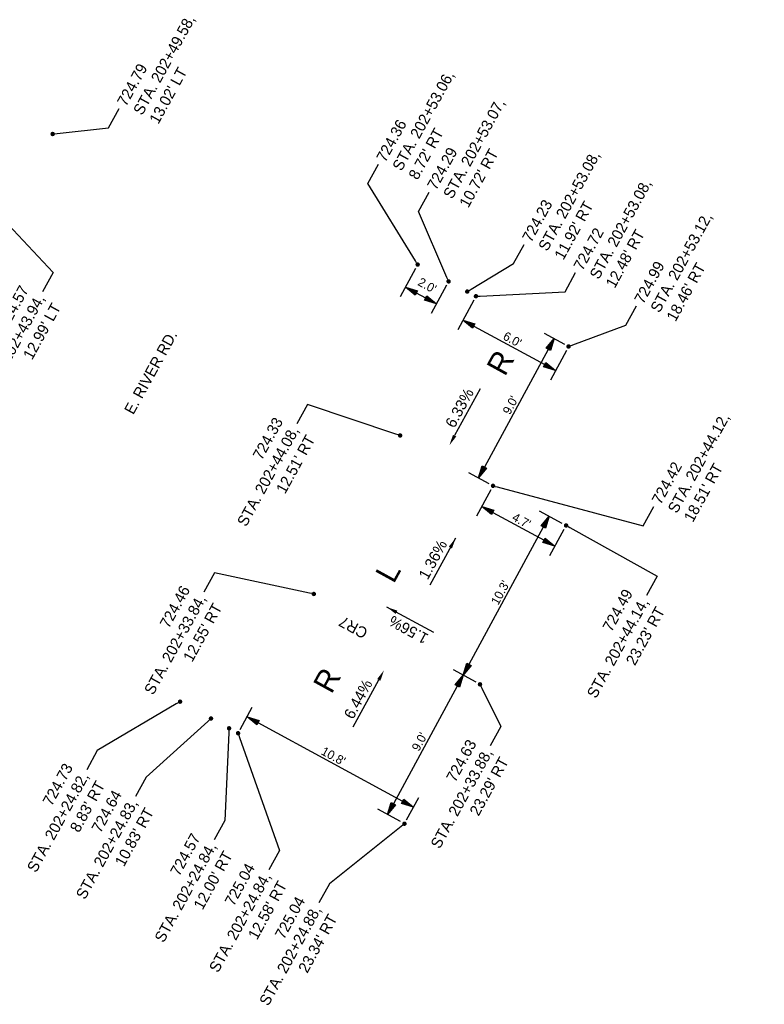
# Model space of a CAD drawing. Header units: feet. Extents: x 1464127 to 1492048, y 602360 to 652423.
# Tile 10 of 13: x 1482688 to 1482731, y 629382 to 629438. Entities that reach past the tile are written whole.
import ezdxf
from ezdxf import colors
from ezdxf.entities.mleader import LeaderData, LeaderLine
from ezdxf.math import Vec2, Vec3

# ---------------------------------------------------------------- set-up
doc = ezdxf.new("R2010")
doc.units = ezdxf.units.FT
doc.header["$MEASUREMENT"] = 0
doc.layers.add('GE_P_CL_Text', color=4, linetype='Continuous')
doc.layers.add('PV_P_Text', color=8, linetype='Continuous')
doc.styles.add('Slanted-Normal', font='font31.shx', dxfattribs={"height": 0.1})
doc.styles.get("Standard").update_dxf_attribs({"font": 'font31.shx'})
doc.dimstyles.new('Dec-1  Slanted', dxfattribs={"dimtxt": 0.14, "dimasz": 0.14, "dimexe": 0.07, "dimexo": 0.07, "dimgap": 0.07, "dimtad": 1, "dimdec": 1, "dimzin": 3, "dimdsep": 46, "dimtxsty": 'Slanted-Normal', "dimblk": 'Dim1', "dimcen": 0, "dimclrd": 95, "dimclre": 95, "dimclrt": 7, "dimadec": 1, "dimazin": 3, "dimtfac": 1, "dimtdec": 1, "dimtix": 1, "dimtofl": 0, "dimtmove": 1, "dimatfit": 3, "dimldrblk": 'Dim1', "dimfxl": 1, "dimtolj": 1, "dimtzin": 0, "dimlwd": -1, "dimlwe": -1, "dimarcsym": 0})

# ---------------------------------------------------------------- blocks, each defined once
blk = doc.blocks.new('Dim1')
h = blk.add_hatch(color=4)
h.dxf.hatch_style = 1
h.paths.add_polyline_path([(0, 0), (-1, -0.2), (-1, 0.2)])
at = {"color": 4}
blk.add_lwpolyline([(0, 0), (-1, -0.2), (-1, 0.2), (0, 0)], dxfattribs=at)
blk = doc.blocks.new('*D1080')
at = {"layer": 'Defpoints', "color": 0, "transparency": 16777216}
for p in [(1482719.546, 629419.245, 1562.523), (1482714.433, 629411.779), (1482715.257, 629411.333, 1562.523)]:
    blk.add_point(p, dxfattribs=at)
at = {"layer": 'PV_P_Text', "color": 95, "linetype": 'Continuous', "transparency": 16777216}
for p, q in [((1482719.326, 629419.364), (1482718.173, 629419.989)), ((1482718.389, 629419.076), (1482714.766, 629412.395)), ((1482715.037, 629411.452), (1482713.883, 629412.077))]:
    blk.add_line(p, q, dxfattribs=at)
at = {"layer": 'PV_P_Text', "color": 95, "transparency": 16777216}
for p, xscale, yscale, zscale, rotation in [((1482718.722, 629419.692), 0.7000000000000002, 0.7000000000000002, 0.7000000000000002, 61.53639479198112), ((1482714.433, 629411.779), 0.7000000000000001, 0.7000000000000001, 0.7000000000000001, 241.5363947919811)]:
    blk.add_blockref('Dim1', p, dxfattribs=dict(at, xscale=xscale, yscale=yscale, zscale=zscale, rotation=rotation))
at = {"layer": 'PV_P_Text', "color": 7, "transparency": 16777216, "insert": (1482716.248, 629415.914), "char_height": 0.5, "attachment_point": 5, "rotation": 61.5364, "style": 'Slanted-Normal'}
blk.add_mtext("\\A1;9.0'", dxfattribs=at)
blk = doc.blocks.new('_Dot')
at = {"color": 0, "linetype": 'ByBlock', "lineweight": -2}
blk.add_line((-0.5, 0), (-1, 0), dxfattribs=at)
at = {"color": 0, "linetype": 'ByBlock', "const_width": 0.5}
blk.add_lwpolyline([(-0.25, 0, 1), (0.25, 0, 1)], format="xyb", close=True, dxfattribs=at)
blk = doc.blocks.new('*D1081')
at = {"layer": 'Defpoints', "color": 0, "transparency": 16777216}
for p in [(1482719.405, 629409.084, 2286.105), (1482713.556, 629400.585), (1482714.516, 629400.065, 2286.105)]:
    blk.add_point(p, dxfattribs=at)
at = {"layer": 'PV_P_Text', "color": 95, "linetype": 'Continuous', "transparency": 16777216}
for p, q in [((1482719.186, 629409.203), (1482717.896, 629409.902)), ((1482718.112, 629408.989), (1482713.89, 629401.201)), ((1482714.296, 629400.184), (1482713.007, 629400.883))]:
    blk.add_line(p, q, dxfattribs=at)
at = {"layer": 'PV_P_Text', "color": 95, "transparency": 16777216, "xscale": 0.7000000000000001, "yscale": 0.7000000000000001, "zscale": 0.7000000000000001}
for p, rotation in [((1482718.446, 629409.604), 61.53639479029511), ((1482713.556, 629400.585), 241.5363947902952)]:
    blk.add_blockref('Dim1', p, dxfattribs=dict(at, rotation=rotation))
at = {"layer": 'PV_P_Text', "color": 7, "transparency": 16777216, "insert": (1482715.671, 629405.273), "char_height": 0.5, "attachment_point": 5, "rotation": 61.5364, "style": 'Slanted-Normal'}
blk.add_mtext("\\A1;10.3'", dxfattribs=at)
blk = doc.blocks.new('*D1082')
at = {"layer": 'Defpoints', "color": 0, "transparency": 16777216}
for p in [(1482714.516, 629400.065, 2286.105), (1482709.267, 629392.673), (1482710.227, 629392.153, 2286.105)]:
    blk.add_point(p, dxfattribs=at)
at = {"layer": 'PV_P_Text', "color": 95, "linetype": 'Continuous', "transparency": 16777216}
for p, q in [((1482714.296, 629400.184), (1482713.007, 629400.883)), ((1482713.223, 629399.97), (1482709.601, 629393.289)), ((1482710.007, 629392.272), (1482708.718, 629392.971))]:
    blk.add_line(p, q, dxfattribs=at)
at = {"layer": 'PV_P_Text', "color": 95, "transparency": 16777216}
for p, xscale, yscale, zscale, rotation in [((1482713.556, 629400.585), 0.7, 0.7, 0.7, 61.53639479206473), ((1482709.267, 629392.673), 0.7000000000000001, 0.7000000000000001, 0.7000000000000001, 241.5363947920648)]:
    blk.add_blockref('Dim1', p, dxfattribs=dict(at, xscale=xscale, yscale=yscale, zscale=zscale, rotation=rotation))
at = {"layer": 'PV_P_Text', "color": 7, "transparency": 16777216, "insert": (1482711.082, 629396.808), "char_height": 0.5, "attachment_point": 5, "rotation": 61.5364, "style": 'Slanted-Normal'}
blk.add_mtext("\\A1;9.0'", dxfattribs=at)
blk = doc.blocks.new('*D1083')
at = {"layer": 'Defpoints', "color": 0, "transparency": 16777216}
for p in [(1482714.285, 629422.097, 2286.105), (1482719.546, 629419.245, 2286.105), (1482718.81, 629417.886)]:
    blk.add_point(p, dxfattribs=at)
at = {"layer": 'PV_P_Text', "color": 95, "linetype": 'Continuous', "transparency": 16777216}
for p, q in [((1482714.166, 629421.877), (1482713.251, 629420.189)), ((1482714.164, 629420.405), (1482718.194, 629418.22)), ((1482719.427, 629419.025), (1482718.512, 629417.337))]:
    blk.add_line(p, q, dxfattribs=at)
at = {"layer": 'PV_P_Text', "color": 95, "transparency": 16777216}
for p, xscale, yscale, zscale, rotation in [((1482713.549, 629420.738), 0.7000000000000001, 0.7000000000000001, 0.7000000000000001, 151.5363947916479), ((1482718.81, 629417.886), 0.7, 0.7, 0.7, 331.5363947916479)]:
    blk.add_blockref('Dim1', p, dxfattribs=dict(at, xscale=xscale, yscale=yscale, zscale=zscale, rotation=rotation))
at = {"layer": 'PV_P_Text', "color": 7, "transparency": 16777216, "insert": (1482716.358, 629419.642), "char_height": 0.5, "attachment_point": 5, "rotation": 331.5364, "style": 'Slanted-Normal'}
blk.add_mtext("\\A1;6.0'", dxfattribs=at)
blk = doc.blocks.new('*D1084')
at = {"layer": 'Defpoints', "color": 0, "transparency": 16777216}
for p in [(1482700.779, 629397.291, 723.582), (1482710.737, 629393.091), (1482710.227, 629392.153, 723.582)]:
    blk.add_point(p, dxfattribs=at)
at = {"layer": 'PV_P_Text', "color": 95, "linetype": 'Continuous', "transparency": 16777216}
for p, q in [((1482700.898, 629397.51), (1482701.588, 629398.778)), ((1482701.904, 629397.895), (1482710.122, 629393.426)), ((1482710.346, 629392.373), (1482711.036, 629393.64))]:
    blk.add_line(p, q, dxfattribs=at)
at = {"layer": 'PV_P_Text', "color": 95, "transparency": 16777216, "xscale": 0.7000000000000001, "yscale": 0.7000000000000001, "zscale": 0.7000000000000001}
for p, rotation in [((1482701.289, 629398.229), 151.4628658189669), ((1482710.737, 629393.091), 331.4628658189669)]:
    blk.add_blockref('Dim1', p, dxfattribs=dict(at, rotation=rotation))
at = {"layer": 'PV_P_Text', "color": 7, "transparency": 16777216, "insert": (1482706.192, 629395.99), "char_height": 0.5, "attachment_point": 5, "rotation": 331.4629, "style": 'Slanted-Normal'}
blk.add_mtext("\\A1;10.8'", dxfattribs=at)
blk = doc.blocks.new('*D1108')
at = {"layer": 'Defpoints', "color": 0, "transparency": 16777216}
for p in [(1482715.257, 629411.333, 3009.687), (1482719.405, 629409.084, 3009.687), (1482718.77, 629407.912)]:
    blk.add_point(p, dxfattribs=at)
at = {"layer": 'PV_P_Text', "color": 95, "linetype": 'Continuous', "transparency": 16777216}
for p, q in [((1482715.138, 629411.113), (1482714.324, 629409.612)), ((1482715.237, 629409.828), (1482718.155, 629408.246)), ((1482719.286, 629408.864), (1482718.473, 629407.363))]:
    blk.add_line(p, q, dxfattribs=at)
at = {"layer": 'PV_P_Text', "color": 95, "transparency": 16777216, "xscale": 0.7000000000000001, "yscale": 0.7000000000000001, "zscale": 0.7000000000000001}
for p, rotation in [((1482714.622, 629410.162), 151.5363947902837), ((1482718.77, 629407.912), 331.5363947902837)]:
    blk.add_blockref('Dim1', p, dxfattribs=dict(at, rotation=rotation))
at = {"layer": 'PV_P_Text', "color": 7, "transparency": 16777216, "insert": (1482716.875, 629409.367), "char_height": 0.5, "attachment_point": 5, "rotation": 331.5364, "style": 'Slanted-Normal'}
blk.add_mtext("\\A1;4.7'", dxfattribs=at)
blk = doc.blocks.new('*D1149')
at = {"layer": 'Defpoints', "color": 0, "transparency": 16777216}
for p in [(1482710.977, 629423.893, 1562.523), (1482712.734, 629422.938, 1562.523), (1482712.041, 629421.663)]:
    blk.add_point(p, dxfattribs=at)
at = {"layer": 'PV_P_Text', "color": 95, "linetype": 'Continuous', "transparency": 16777216}
for p, q in [((1482710.858, 629423.674), (1482709.986, 629422.07)), ((1482712.615, 629422.718), (1482711.743, 629421.114)), ((1482710.899, 629422.284), (1482711.426, 629421.998))]:
    blk.add_line(p, q, dxfattribs=at)
at = {"layer": 'PV_P_Text', "color": 95, "transparency": 16777216, "xscale": 0.7000000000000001, "yscale": 0.7000000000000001, "zscale": 0.7000000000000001}
for p, rotation in [((1482710.284, 629422.619), 151.4617912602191), ((1482712.041, 629421.663), 331.4617912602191)]:
    blk.add_blockref('Dim1', p, dxfattribs=dict(at, rotation=rotation))
at = {"layer": 'PV_P_Text', "color": 7, "transparency": 16777216, "insert": (1482711.522, 629422.711), "char_height": 0.5, "attachment_point": 5, "rotation": 331.4618, "style": 'Slanted-Normal'}
blk.add_mtext("\\A1;2.0'", dxfattribs=at)

msp = doc.modelspace()

# ---------------------------------------------------------------- linework, layer by layer
at = {"layer": 'PV_P_Text', "color": 7, "linetype": 'ByBlock', "lineweight": -2, "elevation": 723.582}
for points in [[(1482714.524, 629416.845), (1482713.077, 629414.184)], [(1482707.321, 629397.654), (1482708.769, 629400.316)]]:
    msp.add_lwpolyline(points, dxfattribs=at)
at = {"layer": 'PV_P_Text', "color": 7, "linetype": 'ByBlock', "lineweight": -2}
for points in [[(1482711.685, 629405.717), (1482713.136, 629408.376)], [(1482711.889, 629403.003), (1482709.229, 629404.454)]]:
    msp.add_lwpolyline(points, dxfattribs=at)
at = {"layer": 'PV_P_Text', "color": 7}
for points in [[(1482713.168, 629414.134, 723.582), (1482712.778, 629413.634, 723.582), (1482712.985, 629414.233, 723.582)], [(1482712.745, 629407.878), (1482713.136, 629408.376), (1482712.928, 629407.778)], [(1482709.728, 629404.063), (1482709.229, 629404.454), (1482709.828, 629404.246)], [(1482708.86, 629400.266, 723.582), (1482709.067, 629400.865, 723.582), (1482708.677, 629400.365, 723.582)]]:
    msp.add_solid(points, dxfattribs=at)

# ---------------------------------------------------------------- texts
at = {"layer": 'GE_P_CL_Text', "insert": (1482694.282, 629415.637), "char_height": 0.625, "attachment_point": 1, "rotation": 61.2205}
msp.add_mtext_dynamic_manual_height_columns('E. RIVER RD.', width=23.04044, gutter_width=10, heights=[0.727], dxfattribs=at)
at = {"layer": 'PV_P_Text', "color": 7, "attachment_point": 5}
for s, insert, char_height, rotation in [('R', (1482715.676, 629418.329, 726.591), 1.25, 61.2205), ('6.33%', (1482713.356, 629415.756, 723.582), 0.625, 61.4618), ('1.36%', (1482711.844, 629407.145), 0.625, 61.3777), ('L', (1482709.294, 629406.444), 1.25, 61.2205), ('CR7', (1482707.325, 629403.299), 0.625, 151.4629), ('1.56%', (1482710.46, 629403.162), 0.625, 151.3777), ('R', (1482705.828, 629400.3, 726.591), 1.25, 61.2205), ('6.44%', (1482707.6, 629399.227, 723.582), 0.625, 61.4618)]:
    msp.add_mtext(s, dxfattribs=dict(at, insert=insert, char_height=char_height, rotation=rotation))

# ---------------------------------------------------------------- dimensions: what is measured, and where the dimension line sits
at = {"layer": 'PV_P_Text', "color": 7}
dim = msp.add_linear_dim(base=(1482712.041, 629421.663, -838.941), p1=(1482710.977, 629423.893, 723.582), p2=(1482712.734, 629422.938, 723.582), angle=331.4618, dimstyle='Dec-1  Slanted', override={"dimscale": 0, "dimexe": 0.125, "dimexo": 0.05, "dimgap": 0.025, "dimpost": "'"}, dxfattribs=at)
dim.commit()
dim.dimension.update_dxf_attribs({"geometry": '*D1149', "text_midpoint": (1482711.342, 629422.381, -838.941), "dimtype": 161})
for p1, p2, distance, picture, middle in [((1482714.285, 629422.097, 723.582), (1482719.546, 629419.245, 723.582), -1.545, '*D1083', (1482716.358, 629419.642, -1562.523)), ((1482719.546, 629419.245, 723.582), (1482715.257, 629411.333, 723.582), -0.937, '*D1080', (1482716.248, 629415.914, -838.941)), ((1482715.257, 629411.333, 723.582), (1482719.405, 629409.084, 723.582), -1.332, '*D1108', (1482716.875, 629409.367, -2286.105)), ((1482719.405, 629409.084, 723.582), (1482714.516, 629400.065, 723.582), -1.092, '*D1081', (1482715.671, 629405.273, -1562.523)), ((1482714.516, 629400.065, 723.582), (1482710.227, 629392.153, 723.582), -1.092, '*D1082', (1482711.082, 629396.808, -1562.523)), ((1482700.779, 629397.291, 723.582), (1482710.227, 629392.153, 723.582), 1.068, '*D1084', (1482706.192, 629395.99))]:
    dim = msp.add_aligned_dim(p1=p1, p2=p2, distance=distance, dimstyle='Dec-1  Slanted', override={"dimscale": 0, "dimexe": 0.125, "dimexo": 0.05, "dimgap": 0.025, "dimpost": "'"}, dxfattribs=at)
    dim.commit()
    dim.dimension.update_dxf_attribs({"geometry": picture, "text_midpoint": middle})

# ---------------------------------------------------------------- leaders
ml = msp.add_multileader_mtext('Standard', dxfattribs=at)
ml.set_content("724.79\\PSTA. 202+49.58, \\P13.02' LT", color=7)
ml.set_leader_properties()
ml.set_arrow_properties(name='DOT')
ml.build(insert=Vec2(0, 0))
ml.multileader.update_dxf_attribs({"text_right_attachment_type": 2, "dogleg_length": 0.25, "arrow_head_size": 0.25, "scale": 5})
ctx = ml.context
ctx.base_point, ctx.scale, ctx.char_height, ctx.arrow_head_size, ctx.landing_gap_size, ctx.plane_origin, ctx.plane_x_axis, ctx.plane_y_axis = Vec3(1482694.031, 629432.761, 723.582), 5, 0.625, 0.25, 0.25, Vec3(1482696.291, 629421.209, 723.582), Vec3(0.481441, 0.876479), Vec3(-0.876479, 0.481441)
ctx.right_attachment = 2
notes = []
notes.append((ctx, [(1, (1, 1, 0), (1482693.429, 629431.665, 723.582), (0.481441, 0.876479), 1.25, [(0, [(1482690.25, 629431.307, 723.582)], 0, [])])]))
ctx.mtext.insert, ctx.mtext.text_direction, ctx.mtext.rotation, ctx.mtext.flow_direction = Vec3(1482693.877, 629433.13, 723.582), Vec3(0.481441, 0.876479), 1.068499, 5
ml = msp.add_multileader_mtext('Standard', dxfattribs=at)
ml.set_content("724.36\\PSTA. 202+53.06, \\P8.72' RT", color=7)
ml.set_leader_properties()
ml.set_arrow_properties(name='DOT')
ml.build(insert=Vec2(0, 0))
ml.multileader.update_dxf_attribs({"text_right_attachment_type": 2, "dogleg_length": 0.25, "arrow_head_size": 0.25, "scale": 5})
ctx = ml.context
ctx.base_point, ctx.scale, ctx.char_height, ctx.arrow_head_size, ctx.landing_gap_size, ctx.plane_origin, ctx.plane_x_axis, ctx.plane_y_axis = Vec3(1482708.75, 629429.59), 5, 0.625, 0.25, 0.25, Vec3(1482717.018, 629413.795), Vec3(0.481441, 0.876479), Vec3(-0.876479, 0.481441)
ctx.right_attachment = 2
notes.append((ctx, [(1, (1, 1, 0), (1482708.148, 629428.495), (0.481441, 0.876479), 1.25, [(0, [(1482710.977, 629423.893)], 0, [])])]))
ctx.mtext.insert, ctx.mtext.text_direction, ctx.mtext.rotation, ctx.mtext.flow_direction = Vec3(1482708.596, 629429.96), Vec3(0.481441, 0.876479), 1.068499, 5
ml = msp.add_multileader_mtext('Standard', dxfattribs=at)
ml.set_content("724.29\\PSTA. 202+53.07, \\P10.72' RT", color=7)
ml.set_leader_properties()
ml.set_arrow_properties(name='DOT')
ml.build(insert=Vec2(0, 0))
ml.multileader.update_dxf_attribs({"text_right_attachment_type": 2, "dogleg_length": 0.25, "arrow_head_size": 0.25, "scale": 5})
ctx = ml.context
ctx.base_point, ctx.scale, ctx.char_height, ctx.arrow_head_size, ctx.landing_gap_size, ctx.plane_origin, ctx.plane_x_axis, ctx.plane_y_axis = Vec3(1482711.633, 629428.007, 723.582), 5, 0.625, 0.25, 0.25, Vec3(1482718.775, 629412.839, 723.582), Vec3(0.481441, 0.876479), Vec3(-0.876479, 0.481441)
ctx.right_attachment = 2
notes.append((ctx, [(1, (1, 1, 0), (1482711.031, 629426.911, 723.582), (0.481441, 0.876479), 1.25, [(0, [(1482712.734, 629422.938, 723.582)], 0, [])])]))
ctx.mtext.insert, ctx.mtext.text_direction, ctx.mtext.rotation, ctx.mtext.flow_direction = Vec3(1482711.48, 629428.376, 723.582), Vec3(0.481441, 0.876479), 1.068499, 5
ml = msp.add_multileader_mtext('Standard', dxfattribs=at)
ml.set_content("724.23\\PSTA. 202+53.08, \\P11.92' RT", color=7)
ml.set_leader_properties()
ml.set_arrow_properties(name='DOT')
ml.build(insert=Vec2(0, 0))
ml.multileader.update_dxf_attribs({"text_right_attachment_type": 2, "dogleg_length": 0.25, "arrow_head_size": 0.25, "scale": 5})
ctx = ml.context
ctx.base_point, ctx.scale, ctx.char_height, ctx.arrow_head_size, ctx.landing_gap_size, ctx.plane_origin, ctx.plane_x_axis, ctx.plane_y_axis = Vec3(1482717.03, 629425.042, 723.582), 5, 0.625, 0.25, 0.25, Vec3(1482719.835, 629412.265, 723.582), Vec3(0.481441, 0.876479), Vec3(-0.876479, 0.481441)
ctx.right_attachment = 2
notes.append((ctx, [(1, (1, 1, 0), (1482716.428, 629423.946, 723.582), (0.481441, 0.876479), 1.25, [(0, [(1482713.794, 629422.363, 723.582)], 0, [])])]))
ctx.mtext.insert, ctx.mtext.text_direction, ctx.mtext.rotation, ctx.mtext.flow_direction = Vec3(1482716.877, 629425.412, 723.582), Vec3(0.481441, 0.876479), 1.068499, 5
ml = msp.add_multileader_mtext('Standard', dxfattribs=at)
ml.set_content("724.72\\PSTA. 202+53.08, \\P12.48' RT", color=7)
ml.set_leader_properties()
ml.set_arrow_properties(name='DOT')
ml.build(insert=Vec2(0, 0))
ml.multileader.update_dxf_attribs({"text_right_attachment_type": 2, "dogleg_length": 0.25, "arrow_head_size": 0.25, "scale": 5})
ctx = ml.context
ctx.base_point, ctx.scale, ctx.char_height, ctx.arrow_head_size, ctx.landing_gap_size, ctx.plane_origin, ctx.plane_x_axis, ctx.plane_y_axis = Vec3(1482719.948, 629423.439, 723.582), 5, 0.625, 0.25, 0.25, Vec3(1482720.326, 629411.999, 723.582), Vec3(0.481441, 0.876479), Vec3(-0.876479, 0.481441)
ctx.right_attachment = 2
notes.append((ctx, [(1, (1, 1, 0), (1482719.346, 629422.344, 723.582), (0.481441, 0.876479), 1.25, [(0, [(1482714.285, 629422.097, 723.582)], 0, [])])]))
ctx.mtext.insert, ctx.mtext.text_direction, ctx.mtext.rotation, ctx.mtext.flow_direction = Vec3(1482719.794, 629423.809, 723.582), Vec3(0.481441, 0.876479), 1.068499, 5
ml = msp.add_multileader_mtext('Standard', dxfattribs=at)
ml.set_content("724.57\\PSTA. 202+43.94, \\P12.99' LT", color=7)
ml.set_leader_properties()
ml.set_arrow_properties(name='DOT')
ml.build(insert=Vec2(0, 0))
ml.multileader.update_dxf_attribs({"text_right_attachment_type": 2, "dogleg_length": 0.25, "arrow_head_size": 0.25, "scale": 5})
ctx = ml.context
ctx.base_point, ctx.scale, ctx.char_height, ctx.arrow_head_size, ctx.landing_gap_size, ctx.plane_origin, ctx.plane_x_axis, ctx.plane_y_axis = Vec3(1482684.847, 629415.709, 723.582), 5, 0.625, 0.25, 0.25, Vec3(1482693.602, 629416.249, 723.582), Vec3(0.481441, 0.876479), Vec3(-0.876479, 0.481441)
ctx.right_attachment, ctx.text_align_type = 2, 2
notes.append((ctx, [(0, (1, 1, 0), (1482690.283, 629423.441, 723.582), (-0.481441, -0.876479), 1.25, [(0, [(1482687.561, 629426.347, 723.582)], 0, [])])]))
ctx.mtext.insert, ctx.mtext.text_direction, ctx.mtext.rotation, ctx.mtext.alignment, ctx.mtext.flow_direction = Vec3(1482688.374, 629422.778, 723.582), Vec3(0.481441, 0.876479), 1.068499, 3, 5
ml = msp.add_multileader_mtext('Standard', dxfattribs=at)
ml.set_content("724.99\\PSTA. 202+53.12, \\P18.46' RT", color=7)
ml.set_leader_properties()
ml.set_arrow_properties(name='DOT')
ml.build(insert=Vec2(0, 0))
ml.multileader.update_dxf_attribs({"text_right_attachment_type": 2, "dogleg_length": 0.25, "arrow_head_size": 0.25, "scale": 5})
ctx = ml.context
ctx.base_point, ctx.scale, ctx.char_height, ctx.arrow_head_size, ctx.landing_gap_size, ctx.plane_origin, ctx.plane_x_axis, ctx.plane_y_axis = Vec3(1482723.399, 629421.544, 723.582), 5, 0.625, 0.25, 0.25, Vec3(1482725.587, 629409.146, 723.582), Vec3(0.481441, 0.876479), Vec3(-0.876479, 0.481441)
ctx.right_attachment = 2
notes.append((ctx, [(1, (1, 1, 0), (1482722.797, 629420.448, 723.582), (0.481441, 0.876479), 1.25, [(0, [(1482719.546, 629419.245, 723.582)], 0, [])])]))
ctx.mtext.insert, ctx.mtext.text_direction, ctx.mtext.rotation, ctx.mtext.flow_direction = Vec3(1482723.245, 629421.913, 723.582), Vec3(0.481441, 0.876479), 1.068499, 5
ml = msp.add_multileader_mtext('Standard', dxfattribs=at)
ml.set_content("724.33\\PSTA. 202+44.08, \\P12.51' RT", color=7)
ml.set_leader_properties()
ml.set_arrow_properties(name='DOT')
ml.build(insert=Vec2(0, 0))
ml.multileader.update_dxf_attribs({"text_right_attachment_type": 2, "dogleg_length": 0.25, "arrow_head_size": 0.25, "scale": 5})
ctx = ml.context
ctx.base_point, ctx.scale, ctx.char_height, ctx.arrow_head_size, ctx.landing_gap_size, ctx.plane_origin, ctx.plane_x_axis, ctx.plane_y_axis = Vec3(1482699.263, 629408.189, 723.582), 5, 0.625, 0.25, 0.25, Vec3(1482716.022, 629404.094, 723.582), Vec3(0.481441, 0.876479), Vec3(-0.876479, 0.481441)
ctx.right_attachment, ctx.text_align_type = 2, 2
notes.append((ctx, [(0, (1, 1, 0), (1482704.717, 629415.956, 723.582), (-0.481441, -0.876479), 1.25, [(0, [(1482709.982, 629414.193, 723.582)], 0, [])])]))
ctx.mtext.insert, ctx.mtext.text_direction, ctx.mtext.rotation, ctx.mtext.alignment, ctx.mtext.flow_direction = Vec3(1482702.808, 629415.293, 723.582), Vec3(0.481441, 0.876479), 1.068499, 3, 5
ml = msp.add_multileader_mtext('Standard', dxfattribs=at)
ml.set_content("724.42\\PSTA. 202+44.12, \\P18.51' RT", color=7)
ml.set_leader_properties()
ml.set_arrow_properties(name='DOT')
ml.build(insert=Vec2(0, 0))
ml.multileader.update_dxf_attribs({"text_right_attachment_type": 2, "dogleg_length": 0.25, "arrow_head_size": 0.25, "scale": 5})
ctx = ml.context
ctx.base_point, ctx.scale, ctx.char_height, ctx.arrow_head_size, ctx.landing_gap_size, ctx.plane_origin, ctx.plane_x_axis, ctx.plane_y_axis = Vec3(1482724.386, 629410.158, 723.582), 5, 0.625, 0.25, 0.25, Vec3(1482721.298, 629401.234, 723.582), Vec3(0.481441, 0.876479), Vec3(-0.876479, 0.481441)
ctx.right_attachment = 2
notes.append((ctx, [(1, (1, 1, 0), (1482723.784, 629409.062, 723.582), (0.481441, 0.876479), 1.25, [(0, [(1482715.257, 629411.333, 723.582)], 0, [])])]))
ctx.mtext.insert, ctx.mtext.text_direction, ctx.mtext.rotation, ctx.mtext.flow_direction = Vec3(1482724.233, 629410.527, 723.582), Vec3(0.481441, 0.876479), 1.068499, 5
ml = msp.add_multileader_mtext('Standard', dxfattribs=at)
ml.set_content("724.49\\PSTA. 202+44.14, \\P23.23' RT", color=7)
ml.set_leader_properties()
ml.set_arrow_properties(name='DOT')
ml.build(insert=Vec2(0, 0))
ml.multileader.update_dxf_attribs({"text_right_attachment_type": 2, "dogleg_length": 0.25, "arrow_head_size": 0.25, "scale": 5})
ctx = ml.context
ctx.base_point, ctx.scale, ctx.char_height, ctx.arrow_head_size, ctx.landing_gap_size, ctx.plane_origin, ctx.plane_x_axis, ctx.plane_y_axis = Vec3(1482719.271, 629398.703, 723.582), 5, 0.625, 0.25, 0.25, Vec3(1482725.446, 629398.985, 723.582), Vec3(0.481441, 0.876479), Vec3(-0.876479, 0.481441)
ctx.right_attachment, ctx.text_align_type = 2, 2
notes.append((ctx, [(0, (1, 1, 0), (1482724.58, 629406.205, 723.582), (-0.481441, -0.876479), 1.25, [(0, [(1482719.405, 629409.084, 723.582)], 0, [])])]))
ctx.mtext.insert, ctx.mtext.text_direction, ctx.mtext.rotation, ctx.mtext.alignment, ctx.mtext.flow_direction = Vec3(1482722.671, 629405.542, 723.582), Vec3(0.481441, 0.876479), 1.068499, 3, 5
ml = msp.add_multileader_mtext('Standard', dxfattribs=at)
ml.set_content("724.46\\PSTA. 202+33.84, \\P12.55' RT", color=7)
ml.set_leader_properties()
ml.set_arrow_properties(name='DOT')
ml.build(insert=Vec2(0, 0))
ml.multileader.update_dxf_attribs({"text_right_attachment_type": 2, "dogleg_length": 0.25, "arrow_head_size": 0.25, "scale": 5})
ctx = ml.context
ctx.base_point, ctx.scale, ctx.char_height, ctx.arrow_head_size, ctx.landing_gap_size, ctx.plane_origin, ctx.plane_x_axis, ctx.plane_y_axis = Vec3(1482694.006, 629398.675, 723.582), 5, 0.625, 0.25, 0.25, Vec3(1482711.123, 629395.097, 723.582), Vec3(0.481441, 0.876479), Vec3(-0.876479, 0.481441)
ctx.right_attachment, ctx.text_align_type = 2, 2
notes.append((ctx, [(0, (1, 1, 0), (1482699.439, 629406.402, 723.582), (-0.481441, -0.876479), 1.25, [(0, [(1482705.082, 629405.195, 723.582)], 0, [])])]))
ctx.mtext.insert, ctx.mtext.text_direction, ctx.mtext.rotation, ctx.mtext.alignment, ctx.mtext.flow_direction = Vec3(1482697.53, 629405.74, 723.582), Vec3(0.481441, 0.876479), 1.068499, 3, 5
ml = msp.add_multileader_mtext('Standard', dxfattribs=at)
ml.set_content("724.63\\PSTA. 202+33.88, \\P23.29' RT", color=7)
ml.set_leader_properties()
ml.set_arrow_properties(name='DOT')
ml.build(insert=Vec2(0, 0))
ml.multileader.update_dxf_attribs({"text_right_attachment_type": 2, "dogleg_length": 0.25, "arrow_head_size": 0.25, "scale": 5})
ctx = ml.context
ctx.base_point, ctx.scale, ctx.char_height, ctx.arrow_head_size, ctx.landing_gap_size, ctx.plane_origin, ctx.plane_x_axis, ctx.plane_y_axis = Vec3(1482710.274, 629389.945, 723.582), 5, 0.625, 0.25, 0.25, Vec3(1482720.557, 629389.967, 723.582), Vec3(0.481441, 0.876479), Vec3(-0.876479, 0.481441)
ctx.right_attachment, ctx.text_align_type = 2, 2
notes.append((ctx, [(0, (1, 1, 0), (1482715.705, 629397.669, 723.582), (-0.481441, -0.876479), 1.25, [(0, [(1482714.516, 629400.065, 723.582)], 0, [])])]))
ctx.mtext.insert, ctx.mtext.text_direction, ctx.mtext.rotation, ctx.mtext.alignment, ctx.mtext.flow_direction = Vec3(1482713.796, 629397.006, 723.582), Vec3(0.481441, 0.876479), 1.068499, 3, 5
ml = msp.add_multileader_mtext('Standard', dxfattribs=at)
ml.set_content("724.73\\PSTA. 202+24.82, \\P8.83' RT", color=7)
ml.set_leader_properties()
ml.set_arrow_properties(name='DOT')
ml.build(insert=Vec2(0, 0))
ml.multileader.update_dxf_attribs({"text_right_attachment_type": 2, "dogleg_length": 0.25, "arrow_head_size": 0.25, "scale": 5})
ctx = ml.context
ctx.base_point, ctx.scale, ctx.char_height, ctx.arrow_head_size, ctx.landing_gap_size, ctx.plane_origin, ctx.plane_x_axis, ctx.plane_y_axis = Vec3(1482687.373, 629388.623, 723.582), 5, 0.625, 0.25, 0.25, Vec3(1482703.526, 629388.984, 723.582), Vec3(0.481441, 0.876479), Vec3(-0.876479, 0.481441)
ctx.right_attachment, ctx.text_align_type = 2, 2
notes.append((ctx, [(0, (1, 1, 0), (1482692.787, 629396.316, 723.582), (-0.481441, -0.876479), 1.25, [(0, [(1482697.485, 629399.082, 723.582)], 0, [])])]))
ctx.mtext.insert, ctx.mtext.text_direction, ctx.mtext.rotation, ctx.mtext.alignment, ctx.mtext.flow_direction = Vec3(1482690.878, 629395.654, 723.582), Vec3(0.481441, 0.876479), 1.068499, 3, 5
ml = msp.add_multileader_mtext('Standard', dxfattribs=at)
ml.set_content("724.64\\PSTA. 202+24.83, \\P10.83' RT", color=7)
ml.set_leader_properties()
ml.set_arrow_properties(name='DOT')
ml.build(insert=Vec2(0, 0))
ml.multileader.update_dxf_attribs({"text_right_attachment_type": 2, "dogleg_length": 0.25, "arrow_head_size": 0.25, "scale": 5})
ctx = ml.context
ctx.base_point, ctx.scale, ctx.char_height, ctx.arrow_head_size, ctx.landing_gap_size, ctx.plane_origin, ctx.plane_x_axis, ctx.plane_y_axis = Vec3(1482690.14, 629387.081, 723.582), 5, 0.625, 0.25, 0.25, Vec3(1482705.283, 629388.028, 723.582), Vec3(0.481441, 0.876479), Vec3(-0.876479, 0.481441)
ctx.right_attachment, ctx.text_align_type = 2, 2
notes.append((ctx, [(0, (1, 1, 0), (1482695.564, 629394.791, 723.582), (-0.481441, -0.876479), 1.25, [(0, [(1482699.242, 629398.127, 723.582)], 0, [])])]))
ctx.mtext.insert, ctx.mtext.text_direction, ctx.mtext.rotation, ctx.mtext.alignment, ctx.mtext.flow_direction = Vec3(1482693.655, 629394.128, 723.582), Vec3(0.481441, 0.876479), 1.068499, 3, 5
ml = msp.add_multileader_mtext('Standard', dxfattribs=at)
ml.set_content("724.57\\PSTA. 202+24.84, \\P12.00' RT", color=7)
ml.set_leader_properties()
ml.set_arrow_properties(name='DOT')
ml.build(insert=Vec2(0, 0))
ml.multileader.update_dxf_attribs({"text_right_attachment_type": 2, "dogleg_length": 0.25, "arrow_head_size": 0.25, "scale": 5})
ctx = ml.context
ctx.base_point, ctx.scale, ctx.char_height, ctx.arrow_head_size, ctx.landing_gap_size, ctx.plane_origin, ctx.plane_x_axis, ctx.plane_y_axis = Vec3(1482694.608, 629384.632, 723.582), 5, 0.625, 0.25, 0.25, Vec3(1482706.308, 629387.47, 723.582), Vec3(0.481441, 0.876479), Vec3(-0.876479, 0.481441)
ctx.right_attachment, ctx.text_align_type = 2, 2
notes.append((ctx, [(0, (1, 1, 0), (1482700.03, 629392.338, 723.582), (-0.481441, -0.876479), 1.25, [(0, [(1482700.268, 629397.569, 723.582)], 0, [])])]))
ctx.mtext.insert, ctx.mtext.text_direction, ctx.mtext.rotation, ctx.mtext.alignment, ctx.mtext.flow_direction = Vec3(1482698.121, 629391.675, 723.582), Vec3(0.481441, 0.876479), 1.068499, 3, 5
ml = msp.add_multileader_mtext('Standard', dxfattribs=at)
ml.set_content("725.04\\PSTA. 202+24.84, \\P12.58' RT", color=7)
ml.set_leader_properties()
ml.set_arrow_properties(name='DOT')
ml.build(insert=Vec2(0, 0))
ml.multileader.update_dxf_attribs({"text_right_attachment_type": 2, "dogleg_length": 0.25, "arrow_head_size": 0.25, "scale": 5})
ctx = ml.context
ctx.base_point, ctx.scale, ctx.char_height, ctx.arrow_head_size, ctx.landing_gap_size, ctx.plane_origin, ctx.plane_x_axis, ctx.plane_y_axis = Vec3(1482697.703, 629382.932, 723.582), 5, 0.625, 0.25, 0.25, Vec3(1482706.819, 629387.192, 723.582), Vec3(0.481441, 0.876479), Vec3(-0.876479, 0.481441)
ctx.right_attachment, ctx.text_align_type = 2, 2
notes.append((ctx, [(0, (1, 1, 0), (1482703.124, 629390.638, 723.582), (-0.481441, -0.876479), 1.25, [(0, [(1482700.779, 629397.291, 723.582)], 0, [])])]))
ctx.mtext.insert, ctx.mtext.text_direction, ctx.mtext.rotation, ctx.mtext.alignment, ctx.mtext.flow_direction = Vec3(1482701.215, 629389.975, 723.582), Vec3(0.481441, 0.876479), 1.068499, 3, 5
ml = msp.add_multileader_mtext('Standard', dxfattribs=at)
ml.set_content("725.04\\PSTA. 202+24.88, \\P23.34' RT", color=7)
ml.set_leader_properties()
ml.set_arrow_properties(name='DOT')
ml.build(insert=Vec2(0, 0))
ml.multileader.update_dxf_attribs({"text_right_attachment_type": 2, "dogleg_length": 0.25, "arrow_head_size": 0.25, "scale": 5})
ctx = ml.context
ctx.base_point, ctx.scale, ctx.char_height, ctx.arrow_head_size, ctx.landing_gap_size, ctx.plane_origin, ctx.plane_x_axis, ctx.plane_y_axis = Vec3(1482700.556, 629381.047, 723.582), 5, 0.625, 0.25, 0.25, Vec3(1482716.267, 629382.055, 723.582), Vec3(0.481441, 0.876479), Vec3(-0.876479, 0.481441)
ctx.right_attachment, ctx.text_align_type = 2, 2
notes.append((ctx, [(0, (1, 1, 0), (1482705.975, 629388.749, 723.582), (-0.481441, -0.876479), 1.25, [(0, [(1482710.227, 629392.153, 723.582)], 0, [])])]))
ctx.mtext.insert, ctx.mtext.text_direction, ctx.mtext.rotation, ctx.mtext.alignment, ctx.mtext.flow_direction = Vec3(1482704.066, 629388.086, 723.582), Vec3(0.481441, 0.876479), 1.068499, 3, 5
for ctx, leaders in notes:
    for number, flags, end, landing, length, lines in leaders:
        leader = LeaderData()
        leader.index, (leader.has_last_leader_line, leader.has_dogleg_vector, leader.attachment_direction) = number, flags
        leader.last_leader_point, leader.dogleg_vector, leader.dogleg_length = Vec3(end), Vec3(landing), length
        for number, points, colour, breaks in lines:
            line = LeaderLine()
            line.index, line.vertices, line.color, line.breaks = number, Vec3.list(points), colors.encode_raw_color(colour), breaks
            leader.lines.append(line)
        ctx.leaders.append(leader)

doc.saveas('drawing.dxf')
